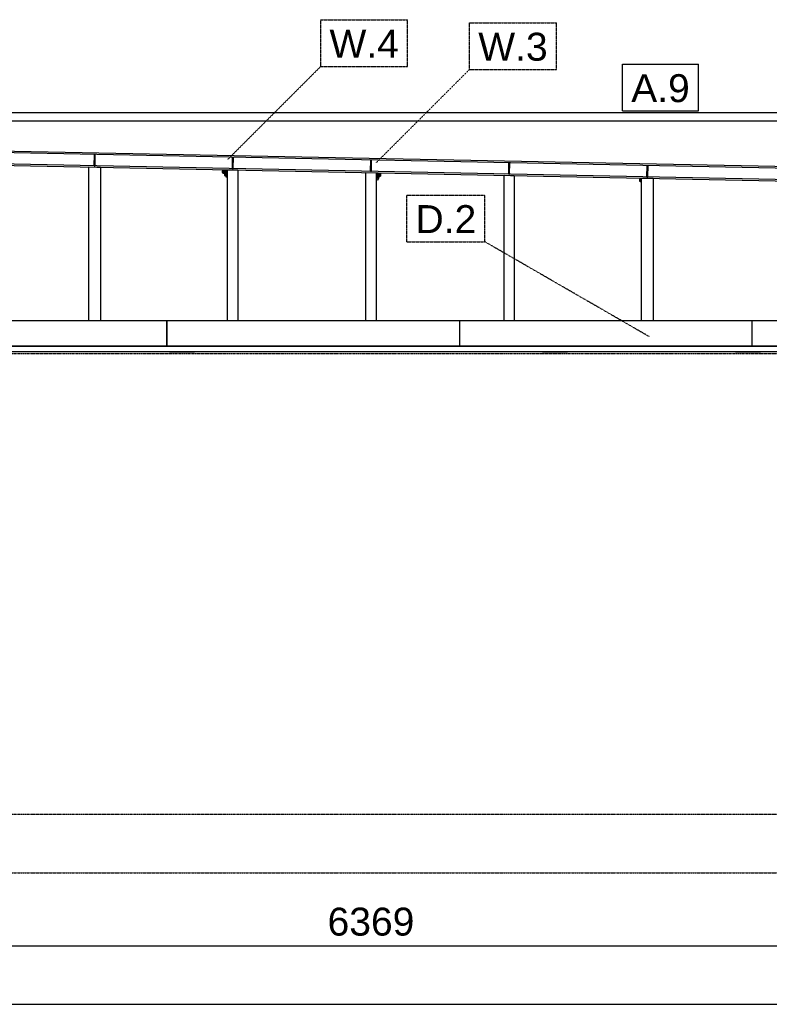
# Model space of a CAD drawing. Header units: millimetres. Extents: x 0 to 75000, y 0 to 29700.
# Tile 10 of 30: x 22367 to 27492, y 8319 to 15053. Entities that reach past the tile are written whole.
import ezdxf

# ---------------------------------------------------------------- set-up
doc = ezdxf.new("R2010")
doc.units = ezdxf.units.MM
doc.linetypes.add('DXK_LINE_DOT2', pattern=[3.9198, 1.9599, -1.9599])
doc.linetypes.add('DXK_LINE_DOT3', pattern=[5.9187, 2.979, -0.9799, 0.9799, -0.9799])
for name, color, linetype in [('TS_INNE_OBIEKTY', 7, 'Continuous'), ('TS_LINIE_WIDOCZNE', 7, 'Continuous'), ('TS_OPISY', 7, 'Continuous'), ('TS_OPISY_LINIE', 7, 'Continuous'), ('TS_OPISY_RAMKA', 7, 'Continuous'), ('TS_WYMIARY', 7, 'Continuous'), ('TS_WYMIARY_TEKST', 7, 'Continuous')]:
    doc.layers.add(name, color=color, linetype=linetype)
doc.styles.add('Arial', font='ARIAL.TTF', dxfattribs={"height": 0.2})

# ---------------------------------------------------------------- blocks, each defined once
blk = doc.blocks.new('Part-305655500-6216 - 5231')
at = {"layer": 'TS_LINIE_WIDOCZNE', "color": 1, "linetype": 'Continuous'}
for p, q in [((25373.2, 12995.4), (25373.2, 12816.8)), ((25373.2, 12995.4), (27373.2, 12995.4)), ((27373.2, 12995.4), (27373.2, 12816.8)), ((27373.2, 12820.3), (25373.2, 12820.3)), ((27373.2, 12816.8), (25373.2, 12816.8))]:
    blk.add_line(p, q, dxfattribs=at)
blk = doc.blocks.new('Part-305655500-5412 - 5231')
at = {"layer": 'TS_LINIE_WIDOCZNE', "color": 1, "linetype": 'Continuous'}
for p, q in [((21589.2, 14414.8), (21589.2, 14418.8)), ((21589.2, 14418.8), (27948.2, 14418.8)), ((21589.2, 14414.8), (21659.2, 14414.8)), ((21659.2, 14358.8), (21659.2, 14418.8)), ((27878.2, 14358.8), (27878.2, 14418.8)), ((27948.2, 14414.8), (27878.2, 14414.8)), ((27948.2, 14418.8), (27948.2, 14414.8)), ((27883.2, 14358.8), (21654.2, 14358.8))]:
    blk.add_line(p, q, dxfattribs=at)
blk = doc.blocks.new('Part-305655500-5973 - 5231')
at = {"layer": 'TS_LINIE_WIDOCZNE', "color": 1, "linetype": 'Continuous'}
for p, q in [((25678.5, 13988.5), (25748.5, 13987.1)), ((25678.5, 12995.4), (25678.5, 13988.5)), ((25748.5, 13987.1), (25748.5, 12995.4))]:
    blk.add_line(p, q, dxfattribs=at)
blk = doc.blocks.new('Part-305655500-6283 - 5231')
at = {"layer": 'TS_LINIE_WIDOCZNE', "color": 1, "linetype": 'Continuous'}
for p, q in [((24803.7, 13966.6), (24808.4, 13966.9)), ((24815.2, 13956.1), (24803.7, 13956.4)), ((24808.4, 13966.9), (24809.2, 14005.9)), ((24815.4, 13966.1), (24815.2, 13956.1))]:
    blk.add_line(p, q, dxfattribs=at)
blk = doc.blocks.new('Part-305655500-6838 - 5231')
at = {"layer": 'TS_LINIE_WIDOCZNE', "color": 1, "linetype": 'Continuous'}
for p, q in [((27373.2, 12995.4), (27373.2, 12816.8)), ((27373.2, 12995.4), (29373.2, 12995.4)), ((29373.2, 12995.4), (29373.2, 12816.8)), ((29373.2, 12820.3), (27373.2, 12820.3)), ((29373.2, 12816.8), (27373.2, 12816.8))]:
    blk.add_line(p, q, dxfattribs=at)
blk = doc.blocks.new('Part-305655500-5421 - 5231')
at = {"layer": 'TS_LINIE_WIDOCZNE', "color": 1, "linetype": 'Continuous'}
for p, q in [((25373.2, 12883.8), (25373.2, 12883.8)), ((21592.2, 12783.8), (21592.2, 12816.8)), ((27945.2, 12783.8), (27945.2, 12816.8)), ((21592.2, 12783.8), (27945.2, 12783.8))]:
    blk.add_line(p, q, dxfattribs=at)
blk = doc.blocks.new('Part-305655500-6606 - 5231')
at = {"layer": 'TS_LINIE_WIDOCZNE', "color": 1, "linetype": 'Continuous'}
for p, q in [((23821, 14034.7), (23822.6, 14112.6)), ((23822.6, 14112.6), (23828.6, 14112.5)), ((23827, 14034.5), (23828.6, 14112.5)), ((23821, 14034.7), (23827, 14034.5))]:
    blk.add_line(p, q, dxfattribs=at)
blk = doc.blocks.new('Part-305655500-6711 - 5231')
at = {"layer": 'TS_LINIE_WIDOCZNE', "color": 1, "linetype": 'Continuous'}
for p, q in [((27261.8, 12777.8), (27261.8, 12783.8)), ((27431.8, 12777.8), (27261.8, 12777.8)), ((27431.8, 12783.8), (27431.8, 12777.8))]:
    blk.add_line(p, q, dxfattribs=at)
blk = doc.blocks.new('Part-305655500-6232 - 5231')
at = {"layer": 'TS_LINIE_WIDOCZNE', "color": 1, "linetype": 'Continuous'}
for p, q in [((21373.2, 12995.4), (21373.2, 12816.8)), ((21373.2, 12995.4), (23373.2, 12995.4)), ((23373.2, 12995.4), (23373.2, 12816.8)), ((23373.2, 12820.3), (21373.2, 12820.3)), ((23373.2, 12816.8), (21373.2, 12816.8))]:
    blk.add_line(p, q, dxfattribs=at)
blk = doc.blocks.new('Part-305655500-6703 - 5231')
at = {"layer": 'TS_LINIE_WIDOCZNE', "color": 1, "linetype": 'Continuous'}
for p, q in [((23391.8, 12777.8), (23391.8, 12783.8)), ((23561.8, 12777.8), (23391.8, 12777.8)), ((23561.8, 12783.8), (23561.8, 12777.8))]:
    blk.add_line(p, q, dxfattribs=at)
blk = doc.blocks.new('GridLine-305655500-6920 - 5231')
at = {"layer": 'TS_INNE_OBIEKTY', "color": 4, "linetype": 'DXK_LINE_DOT3'}
blk.add_line((4398.7, 9218.8), (32501.2, 9218.8), dxfattribs=at)
blk = doc.blocks.new('GridLine-305655500-6922 - 5231')
at = {"layer": 'TS_INNE_OBIEKTY', "color": 4, "linetype": 'DXK_LINE_DOT3'}
blk.add_line((4398.7, 12768.8), (32501.2, 12768.8), dxfattribs=at)
blk = doc.blocks.new('Part-305655500-6149 - 5231')
at = {"layer": 'TS_LINIE_WIDOCZNE', "color": 1, "linetype": 'Continuous'}
for p, q in [((27851.2, 14041.1), (21686.2, 14164.3)), ((21686.2, 14156.3), (21686.2, 14164.3)), ((21686.2, 14156.3), (27851.2, 14033.1)), ((27851.2, 13953.1), (21686.2, 14076.3)), ((21686.2, 14068.3), (21686.2, 14076.3)), ((21686.2, 14068.3), (27851.2, 13945.1)), ((27851.2, 14033.1), (27851.2, 14041.1)), ((27851.2, 13945.1), (27851.2, 13953.1))]:
    blk.add_line(p, q, dxfattribs=at)
blk = doc.blocks.new('Part-305655500-5907 - 5231')
at = {"layer": 'TS_LINIE_WIDOCZNE', "color": 1, "linetype": 'Continuous'}
for p, q in [((22839, 14045.3), (22919, 14043.7)), ((22839, 12995.4), (22839, 14045.3)), ((22919, 14043.7), (22919, 12995.4))]:
    blk.add_line(p, q, dxfattribs=at)
blk = doc.blocks.new('Part-305655500-6604 - 5231')
at = {"layer": 'TS_LINIE_WIDOCZNE', "color": 1, "linetype": 'Continuous'}
for p, q in [((22876.2, 14053.5), (22877.7, 14131.5)), ((22877.7, 14131.5), (22883.7, 14131.4)), ((22882.2, 14053.4), (22883.7, 14131.4)), ((22876.2, 14053.5), (22882.2, 14053.4))]:
    blk.add_line(p, q, dxfattribs=at)
blk = doc.blocks.new('Part-305655500-5929 - 5231')
at = {"layer": 'TS_LINIE_WIDOCZNE', "color": 1, "linetype": 'Continuous'}
for p, q in [((23788.8, 14026.3), (23858.8, 14024.9)), ((23788.8, 12995.4), (23788.8, 14026.3)), ((23858.8, 14024.9), (23858.8, 12995.4))]:
    blk.add_line(p, q, dxfattribs=at)
blk = doc.blocks.new('Part-305655500-5951 - 5231')
at = {"layer": 'TS_LINIE_WIDOCZNE', "color": 1, "linetype": 'Continuous'}
for p, q in [((24733.7, 14007.4), (24803.7, 14006)), ((24733.7, 12995.4), (24733.7, 14007.4)), ((24803.7, 14006), (24803.7, 12995.4))]:
    blk.add_line(p, q, dxfattribs=at)
blk = doc.blocks.new('Part-305655500-5995 - 5231')
at = {"layer": 'TS_LINIE_WIDOCZNE', "color": 1, "linetype": 'Continuous'}
for p, q in [((26618.4, 13969.8), (26698.4, 13968.2)), ((26618.4, 12995.4), (26618.4, 13969.8)), ((26698.4, 13968.2), (26698.4, 12995.4))]:
    blk.add_line(p, q, dxfattribs=at)
blk = doc.blocks.new('Part-305655500-6217 - 5231')
at = {"layer": 'TS_LINIE_WIDOCZNE', "color": 1, "linetype": 'Continuous'}
for p, q in [((23373.2, 12995.4), (25373.2, 12995.4)), ((23373.2, 12820.3), (23373.2, 12995.4)), ((25373.2, 12995.4), (25373.2, 12820.3)), ((23373.2, 12820.3), (23373.2, 12816.8)), ((25373.2, 12820.3), (23373.2, 12820.3)), ((25373.2, 12816.8), (23373.2, 12816.8)), ((25373.2, 12820.3), (25373.2, 12816.8))]:
    blk.add_line(p, q, dxfattribs=at)
blk = doc.blocks.new('Part-305655500-6284 - 5231')
at = {"layer": 'TS_LINIE_WIDOCZNE', "color": 1, "linetype": 'Continuous'}
for p, q in [((23783.4, 14026.4), (23782.6, 13987.5)), ((23775.6, 13986.2), (23775.4, 13977)), ((23775.4, 13977), (23788.8, 13976.7)), ((23775.6, 13987), (23775.6, 13986.2)), ((23782.6, 13987.5), (23788.8, 13986.8))]:
    blk.add_line(p, q, dxfattribs=at)
blk = doc.blocks.new('Part-305655500-6287 - 5231')
at = {"layer": 'TS_LINIE_WIDOCZNE', "color": 1, "linetype": 'Continuous'}
for p, q in [((24816.2, 14005.8), (24815.4, 13966.1)), ((24815.4, 13966.1), (24823.4, 13966)), ((24823.4, 13966), (24824.2, 14005.6))]:
    blk.add_line(p, q, dxfattribs=at)
blk = doc.blocks.new('Bolt-305655500-6288 - 5231')
at = {"layer": 'TS_INNE_OBIEKTY', "color": 1, "linetype": 'Continuous'}
for p, q in [((24803.7, 14000.9), (24806.6, 14000.8)), ((24803.7, 13991.4), (24806.4, 13991.3)), ((24803.7, 13981.9), (24806.2, 13981.8)), ((24806.6, 14003.3), (24806.1, 13979.3)), ((24806.1, 13979.3), (24808.6, 13979.3)), ((24806.6, 14003.3), (24809.1, 14003.3)), ((24823.6, 13979), (24826.1, 13978.9)), ((24824.1, 14003), (24826.6, 14002.9)), ((24826.6, 14002.9), (24826.1, 13978.9)), ((24826.2, 13981.9), (24833.7, 13981.8)), ((24826.4, 13990.9), (24833.9, 13990.8)), ((24826.5, 13999.9), (24834, 13999.8)), ((24834, 13999.8), (24833.7, 13981.8))]:
    blk.add_line(p, q, dxfattribs=at)
blk = doc.blocks.new('Part-305655500-6297 - 5231')
at = {"layer": 'TS_LINIE_WIDOCZNE', "color": 1, "linetype": 'Continuous'}
for p, q in [((23768.4, 14026.7), (23767.6, 13987.1)), ((23775.6, 13987), (23776.4, 14026.5)), ((23767.6, 13987.1), (23775.6, 13987))]:
    blk.add_line(p, q, dxfattribs=at)
blk = doc.blocks.new('Bolt-305655500-6298 - 5231')
at = {"layer": 'TS_INNE_OBIEKTY', "color": 1, "linetype": 'Continuous'}
for p, q in [((23750.7, 14017.7), (23750.5, 14006.5)), ((23750.5, 14006.5), (23755.5, 14006.4)), ((23750.7, 14018.5), (23750.7, 14017.7)), ((23750.7, 14018.5), (23755.7, 14018.4)), ((23755.8, 14021.9), (23755.4, 14002.9)), ((23755.6, 14012.4), (23765.6, 14012.2)), ((23755.8, 14021.9), (23765.8, 14021.7)), ((23765.8, 14024.2), (23765.3, 14000.2)), ((23765.8, 14024.2), (23768.3, 14024.1)), ((23783.3, 14023.8), (23785.8, 14023.8)), ((23785.8, 14023.8), (23785.3, 13999.8)), ((23785.6, 14011.8), (23788.8, 14011.7)), ((23785.8, 14020.8), (23788.8, 14020.7)), ((23755.4, 14002.9), (23765.4, 14002.7)), ((23765.3, 14000.2), (23767.8, 14000.1)), ((23782.8, 13999.8), (23785.3, 13999.8)), ((23785.4, 14002.8), (23788.8, 14002.7))]:
    blk.add_line(p, q, dxfattribs=at)
blk = doc.blocks.new('Bolt-305655500-6300 - 5231')
at = {"layer": 'TS_INNE_OBIEKTY', "color": 1, "linetype": 'Continuous'}
for p, q in [((26605.2, 13960.5), (26605, 13949.3)), ((26605, 13949.3), (26610, 13949.2)), ((26605.2, 13961.3), (26605.2, 13960.5)), ((26605.2, 13961.3), (26610.2, 13961.2)), ((26610.3, 13964.7), (26609.9, 13945.7)), ((26609.9, 13945.7), (26618.4, 13945.6)), ((26610.1, 13955.2), (26618.4, 13955.1)), ((26610.3, 13964.7), (26618.4, 13964.6))]:
    blk.add_line(p, q, dxfattribs=at)
blk = doc.blocks.new('GridLine-305655500-6921 - 5231')
at = {"layer": 'TS_INNE_OBIEKTY', "color": 4, "linetype": 'DXK_LINE_DOT3'}
blk.add_line((4398.7, 9618.8), (32501.2, 9618.8), dxfattribs=at)
blk = doc.blocks.new('Part-305655500-6608 - 5231')
at = {"layer": 'TS_LINIE_WIDOCZNE', "color": 1, "linetype": 'Continuous'}
for p, q in [((24765.9, 14015.8), (24767.4, 14093.8)), ((24767.4, 14093.8), (24773.4, 14093.6)), ((24771.9, 14015.7), (24773.4, 14093.6)), ((24765.9, 14015.8), (24771.9, 14015.7))]:
    blk.add_line(p, q, dxfattribs=at)
blk = doc.blocks.new('Part-305655500-6611 - 5231')
at = {"layer": 'TS_LINIE_WIDOCZNE', "color": 1, "linetype": 'Continuous'}
for p, q in [((25710.7, 13996.9), (25712.3, 14074.9)), ((25712.3, 14074.9), (25718.3, 14074.8)), ((25716.7, 13996.8), (25718.3, 14074.8)), ((25710.7, 13996.9), (25716.7, 13996.8))]:
    blk.add_line(p, q, dxfattribs=at)
blk = doc.blocks.new('Part-305655500-6613 - 5231')
at = {"layer": 'TS_LINIE_WIDOCZNE', "color": 1, "linetype": 'Continuous'}
for p, q in [((26655.5, 13978), (26657.1, 14056)), ((26657.1, 14056), (26663.1, 14055.9)), ((26661.5, 13977.9), (26663.1, 14055.9)), ((26655.5, 13978), (26661.5, 13977.9))]:
    blk.add_line(p, q, dxfattribs=at)
blk = doc.blocks.new('Part-305655500-6707 - 5231')
at = {"layer": 'TS_LINIE_WIDOCZNE', "color": 1, "linetype": 'Continuous'}
for p, q in [((25941.8, 12777.8), (25941.8, 12783.8)), ((26111.8, 12777.8), (25941.8, 12777.8)), ((26111.8, 12783.8), (26111.8, 12777.8))]:
    blk.add_line(p, q, dxfattribs=at)
blk = doc.blocks.new('GridLine-305655500-6923 - 5231')
at = {"layer": 'TS_INNE_OBIEKTY', "color": 4, "linetype": 'DXK_LINE_DOT3'}
blk.add_line((4398.7, 14418.8), (32501.2, 14418.8), dxfattribs=at)
blk = doc.blocks.new('StraightDimension-305655500-6935 - 5231')
at = {"layer": 'TS_WYMIARY', "color": 174, "linetype": 'Continuous'}
blk.add_line((6550.2, 8318.8), (31121.2, 8318.8), dxfattribs=at)
blk = doc.blocks.new('StraightDimension-305655500-6926 - 5231')
at = {"layer": 'TS_WYMIARY', "color": 174, "linetype": 'Continuous'}
for p, q in [((21584.2, 9118.8), (21584.2, 8558.8)), ((27953.2, 9118.8), (27953.2, 8558.8)), ((21644.2, 8778.8), (21524.2, 8658.8)), ((27893.2, 8658.8), (28013.2, 8778.8)), ((21584.2, 8718.8), (27953.2, 8718.8))]:
    blk.add_line(p, q, dxfattribs=at)
at = {"color": 0}
blk.add_wipeout([(25105.2, 8748.8), (25105.2, 9028.8), (24432.2, 9028.8), (24432.2, 8748.8)], dxfattribs=at).dxf.layer = 'TS_WYMIARY'
at = {"layer": 'TS_WYMIARY_TEKST', "color": 96, "style": 'Arial'}
blk.add_text('6369', height=191.02, dxfattribs=at).set_placement((24472.2, 8788.8))
blk = doc.blocks.new('Mark-305655500-10454 - 5231')
at = {"layer": 'TS_OPISY_LINIE', "linetype": 'DXK_LINE_DOT2'}
blk.add_line((26674.3, 12883.3), (25548.5, 13533.3), dxfattribs=at)
at = {"layer": 'TS_OPISY_RAMKA', "linetype": 'DXK_LINE_DOT2'}
for p, q in [((25013.6, 13853.3), (25548.5, 13853.3)), ((25013.6, 13533.3), (25013.6, 13853.3)), ((25548.5, 13533.3), (25548.5, 13853.3)), ((25013.6, 13533.3), (25548.5, 13533.3))]:
    blk.add_line(p, q, dxfattribs=at)
blk.add_wipeout([(25488.5, 13593.3), (25488.5, 13793.3), (25073.6, 13793.3), (25073.6, 13593.3)]).dxf.layer = 'TS_OPISY_LINIE'
blk.add_wipeout([(25488.5, 13593.3), (25488.5, 13793.3), (25073.6, 13793.3), (25073.6, 13593.3)]).dxf.layer = 'TS_OPISY_LINIE'
at = {"layer": 'TS_OPISY', "style": 'Arial'}
blk.add_text('D.2', height=191.02, dxfattribs=at).set_placement((25073.6, 13593.3))
blk = doc.blocks.new('Mark-305655500-10450 - 5231')
at = {"layer": 'TS_OPISY_RAMKA', "linetype": 'Continuous'}
for p, q in [((26488.2, 14748.8), (27008.2, 14748.8)), ((26488.2, 14428.8), (26488.2, 14748.8)), ((27008.2, 14428.8), (27008.2, 14748.8)), ((26488.2, 14428.8), (27008.2, 14428.8))]:
    blk.add_line(p, q, dxfattribs=at)
blk.add_wipeout([(26948.2, 14488.8), (26948.2, 14688.8), (26548.2, 14688.8), (26548.2, 14488.8)]).dxf.layer = 'TS_OPISY_LINIE'
blk.add_wipeout([(26948.2, 14488.8), (26948.2, 14688.8), (26548.2, 14688.8), (26548.2, 14488.8)]).dxf.layer = 'TS_OPISY_LINIE'
at = {"layer": 'TS_OPISY', "style": 'Arial'}
blk.add_text('A.9', height=191.02, dxfattribs=at).set_placement((26548.2, 14488.8))
blk = doc.blocks.new('Mark-305655500-10464 - 5231')
at = {"layer": 'TS_OPISY_LINIE', "linetype": 'DXK_LINE_DOT2'}
blk.add_line((24806.3, 14075.9), (25442.7, 14712.2), dxfattribs=at)
at = {"layer": 'TS_OPISY_RAMKA', "linetype": 'DXK_LINE_DOT2'}
for p, q in [((25442.7, 15032.2), (26036.5, 15032.2)), ((25442.7, 14712.2), (25442.7, 15032.2)), ((26036.5, 14712.2), (26036.5, 15032.2)), ((25442.7, 14712.2), (26036.5, 14712.2))]:
    blk.add_line(p, q, dxfattribs=at)
blk.add_wipeout([(25976.5, 14772.2), (25976.5, 14972.2), (25502.7, 14972.2), (25502.7, 14772.2)]).dxf.layer = 'TS_OPISY_LINIE'
blk.add_wipeout([(25976.5, 14772.2), (25976.5, 14972.2), (25502.7, 14972.2), (25502.7, 14772.2)]).dxf.layer = 'TS_OPISY_LINIE'
at = {"layer": 'TS_OPISY', "style": 'Arial'}
blk.add_text('W.3', height=191.02, dxfattribs=at).set_placement((25502.7, 14772.2))
blk = doc.blocks.new('Mark-305655500-10465 - 5231')
at = {"layer": 'TS_OPISY_LINIE', "linetype": 'DXK_LINE_DOT2'}
blk.add_line((23789.1, 14096.2), (24425.4, 14732.6), dxfattribs=at)
at = {"layer": 'TS_OPISY_RAMKA', "linetype": 'DXK_LINE_DOT2'}
for p, q in [((24425.4, 15052.6), (25019.3, 15052.6)), ((24425.4, 14732.6), (24425.4, 15052.6)), ((25019.3, 14732.6), (25019.3, 15052.6)), ((24425.4, 14732.6), (25019.3, 14732.6))]:
    blk.add_line(p, q, dxfattribs=at)
blk.add_wipeout([(24959.3, 14792.6), (24959.3, 14992.6), (24485.4, 14992.6), (24485.4, 14792.6)]).dxf.layer = 'TS_OPISY_LINIE'
blk.add_wipeout([(24959.3, 14792.6), (24959.3, 14992.6), (24485.4, 14992.6), (24485.4, 14792.6)]).dxf.layer = 'TS_OPISY_LINIE'
at = {"layer": 'TS_OPISY', "style": 'Arial'}
blk.add_text('W.4', height=191.02, dxfattribs=at).set_placement((24485.4, 14792.6))

msp = doc.modelspace()

# ---------------------------------------------------------------- block references
for name in ['GridLine-305655500-6923 - 5231', 'Part-305655500-5412 - 5231', 'Part-305655500-6149 - 5231', 'Part-305655500-6604 - 5231', 'Part-305655500-6606 - 5231', 'Part-305655500-6608 - 5231', 'Part-305655500-6611 - 5231', 'Part-305655500-5907 - 5231', 'Bolt-305655500-6298 - 5231', 'Part-305655500-6297 - 5231', 'Part-305655500-6284 - 5231', 'Part-305655500-5929 - 5231', 'Part-305655500-5951 - 5231', 'Part-305655500-6613 - 5231', 'Part-305655500-6283 - 5231', 'Bolt-305655500-6288 - 5231', 'Part-305655500-6287 - 5231', 'Part-305655500-5973 - 5231', 'Bolt-305655500-6300 - 5231', 'Part-305655500-5995 - 5231', 'GridLine-305655500-6922 - 5231', 'Part-305655500-6232 - 5231', 'Part-305655500-6217 - 5231', 'Part-305655500-6216 - 5231', 'Part-305655500-6838 - 5231', 'Part-305655500-5421 - 5231', 'Part-305655500-6703 - 5231', 'Part-305655500-6707 - 5231', 'Part-305655500-6711 - 5231', 'GridLine-305655500-6921 - 5231', 'GridLine-305655500-6920 - 5231']:
    msp.add_blockref(name, (0, 0))

# ---------------------------------------------------------------- next in the draw order: block references
for name in ['Mark-305655500-10464 - 5231', 'Mark-305655500-10450 - 5231', 'Mark-305655500-10454 - 5231', 'StraightDimension-305655500-6935 - 5231']:
    msp.add_blockref(name, (0, 0))

# ---------------------------------------------------------------- next in the draw order: block references
for name in ['Mark-305655500-10465 - 5231', 'StraightDimension-305655500-6926 - 5231']:
    msp.add_blockref(name, (0, 0))

doc.saveas('drawing.dxf')
